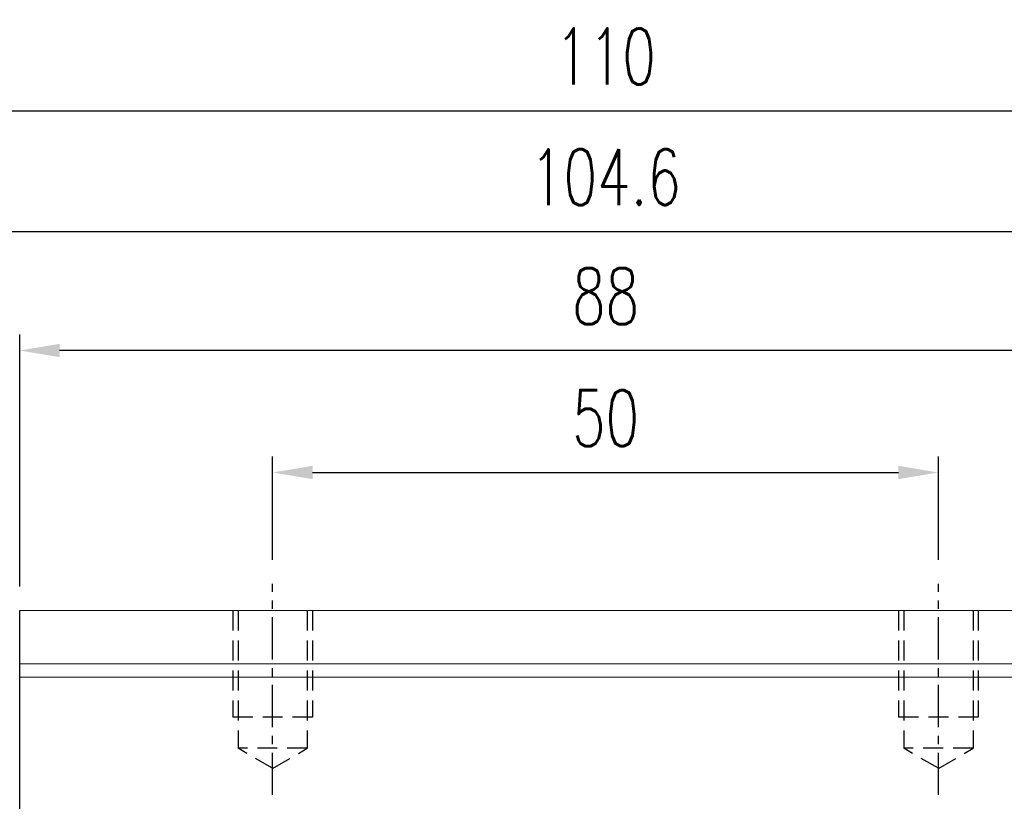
# Model space of a CAD drawing. Header units: millimetres. Extents: x 340 to 654, y 334 to 449.
# Tile 52 of 53: x 526 to 600, y 378 to 437. Entities that reach past the tile are written whole.
import ezdxf

# ---------------------------------------------------------------- set-up
doc = ezdxf.new("R2010")
doc.units = ezdxf.units.MM
doc.header["$PDSIZE"] = -1
doc.linetypes.add('CENTER', pattern=[10.16, 6.35, -1.27, 1.27, -1.27])
doc.linetypes.add('DASHED', pattern=[0.75, 0.5, -0.25])
for name, color, linetype in [('2', 7, 'Continuous'), ('CL', 1, 'CENTER'), ('DIM', 4, 'Continuous'), ('HID', 2, 'DASHED'), ('OUT', 3, 'Continuous')]:
    doc.layers.add(name, color=color, linetype=linetype)
doc.styles.add('DIM-7', font='SIMPLEX.shx', dxfattribs={"width": 0.7, "bigfont": 'chineset.shx'})
doc.dimstyles.new('CNS', dxfattribs={"dimtxt": 3.5, "dimasz": 2.5, "dimexe": 1, "dimexo": 1.5, "dimgap": 0.09, "dimtad": 0, "dimdsep": 46, "dimtxsty": 'DIM-7', "dimcen": 0.09, "dimclrd": 1, "dimclre": 1, "dimclrt": 4, "dimadec": 0, "dimazin": 0, "dimtfac": 1, "dimtix": 1, "dimtmove": 2, "dimatfit": 3, "dimfxl": 1, "dimtvp": 0.971429, "dimtolj": 1, "dimarcsym": 0})

# ---------------------------------------------------------------- blocks, each defined once
blk = doc.blocks.new('*D10')
at = {"layer": 'DEFPOINTS', "color": 0, "transparency": 16777216}
for p in [(594.844, 402.897), (544.844, 394.542), (594.844, 394.542)]:
    blk.add_point(p, dxfattribs=at)
at = {"layer": 'DIM', "color": 7, "lineweight": -2, "transparency": 16777216}
for p, q in [((544.844, 396.342), (544.844, 404.097)), ((594.844, 396.342), (594.844, 404.097)), ((547.844, 402.897), (591.844, 402.897))]:
    blk.add_line(p, q, dxfattribs=at)
at = {"layer": 'DIM', "color": 7, "transparency": 16777216}
for points in [[(547.844, 403.397), (547.844, 402.397), (544.844, 402.897)], [(591.844, 403.397), (591.844, 402.397), (594.844, 402.897)]]:
    blk.add_solid(points, dxfattribs=at)
at = {"layer": 'DIM', "color": 7, "transparency": 16777216, "insert": (569.844, 406.977), "char_height": 4.2, "attachment_point": 5, "style": 'DIM-7'}
blk.add_mtext('\\A1;50', dxfattribs=at)
blk = doc.blocks.new('*D11')
at = {"layer": 'DEFPOINTS', "color": 0, "transparency": 16777216}
for p in [(525.844, 412.055), (525.844, 392.542), (613.844, 392.542)]:
    blk.add_point(p, dxfattribs=at)
at = {"layer": 'DIM', "color": 7, "lineweight": -2, "transparency": 16777216}
for p, q in [((525.844, 394.342), (525.844, 413.255)), ((613.844, 394.342), (613.844, 413.255)), ((610.844, 412.055), (528.844, 412.055))]:
    blk.add_line(p, q, dxfattribs=at)
at = {"layer": 'DIM', "color": 7, "transparency": 16777216}
for points in [[(528.844, 412.555), (528.844, 411.555), (525.844, 412.055)], [(610.844, 412.555), (610.844, 411.555), (613.844, 412.055)]]:
    blk.add_solid(points, dxfattribs=at)
at = {"layer": 'DIM', "color": 7, "transparency": 16777216, "insert": (569.844, 416.135), "char_height": 4.2, "attachment_point": 5, "style": 'DIM-7'}
blk.add_mtext('\\A1;88', dxfattribs=at)
blk = doc.blocks.new('*D18')
at = {"layer": 'DEFPOINTS', "color": 0, "transparency": 16777216}
for p in [(622.144, 420.982), (517.544, 385.042), (622.144, 385.042)]:
    blk.add_point(p, dxfattribs=at)
at = {"layer": 'DIM', "color": 7, "lineweight": -2, "transparency": 16777216}
for p, q in [((517.544, 386.842), (517.544, 422.182)), ((622.144, 386.842), (622.144, 422.182)), ((520.544, 420.982), (619.144, 420.982))]:
    blk.add_line(p, q, dxfattribs=at)
at = {"layer": 'DIM', "color": 7, "transparency": 16777216}
for points in [[(520.544, 421.482), (520.544, 420.482), (517.544, 420.982)], [(619.144, 421.482), (619.144, 420.482), (622.144, 420.982)]]:
    blk.add_solid(points, dxfattribs=at)
at = {"layer": 'DIM', "color": 7, "transparency": 16777216, "insert": (569.844, 425.062), "char_height": 4.2, "attachment_point": 5, "style": 'DIM-7'}
blk.add_mtext('\\A1;104.6', dxfattribs=at)
blk = doc.blocks.new('*D74')
at = {"layer": 'DEFPOINTS', "color": 0, "transparency": 16777216}
for p in [(624.844, 430.047), (514.844, 385.042), (624.844, 385.042)]:
    blk.add_point(p, dxfattribs=at)
at = {"layer": 'DIM', "color": 7, "lineweight": -2, "transparency": 16777216}
for p, q in [((514.844, 386.842), (514.844, 431.247)), ((624.844, 386.842), (624.844, 431.247)), ((517.844, 430.047), (621.844, 430.047))]:
    blk.add_line(p, q, dxfattribs=at)
at = {"layer": 'DIM', "color": 7, "transparency": 16777216}
for points in [[(517.844, 430.547), (517.844, 429.547), (514.844, 430.047)], [(621.844, 430.547), (621.844, 429.547), (624.844, 430.047)]]:
    blk.add_solid(points, dxfattribs=at)
at = {"layer": 'DIM', "color": 7, "transparency": 16777216, "insert": (569.844, 434.127), "char_height": 4.2, "attachment_point": 5, "style": 'DIM-7'}
blk.add_mtext('\\A1;110', dxfattribs=at)
blk = doc.blocks.new('*D75')
at = {"layer": 'DEFPOINTS', "color": 0, "transparency": 16777216}
for p in [(525.844, 392.542), (494.762, 381.042), (500.844, 381.042)]:
    blk.add_point(p, dxfattribs=at)
at = {"layer": 'DIM', "color": 7, "lineweight": -2, "transparency": 16777216}
for p, q in [((524.044, 392.542), (493.562, 392.542)), ((494.762, 389.542), (494.762, 384.042)), ((499.044, 381.042), (493.562, 381.042))]:
    blk.add_line(p, q, dxfattribs=at)
at = {"layer": 'DIM', "color": 7, "transparency": 16777216}
for points in [[(494.262, 389.542), (495.262, 389.542), (494.762, 392.542)], [(494.262, 384.042), (495.262, 384.042), (494.762, 381.042)]]:
    blk.add_solid(points, dxfattribs=at)
at = {"layer": 'DIM', "color": 7, "transparency": 16777216, "insert": (490.682, 386.792), "char_height": 4.2, "attachment_point": 5, "rotation": 90, "style": 'DIM-7'}
blk.add_mtext('\\A1;11.5', dxfattribs=at)

msp = doc.modelspace()

# ---------------------------------------------------------------- linework, layer by layer
at = {"layer": '2', "color": 0, "linetype": 'Continuous'}
msp.add_line((525.844, 358.342), (525.844, 392.542), dxfattribs=at)
at = {"layer": 'CL', "color": 0, "ltscale": 0.5}
for p, q in [((544.844, 378.691), (544.844, 394.542)), ((594.844, 378.691), (594.844, 394.542))]:
    msp.add_line(p, q, dxfattribs=at)
at = {"layer": 'HID', "color": 0, "ltscale": 3}
for p, q in [((541.844, 392.542), (541.844, 384.542)), ((542.244, 392.542), (542.244, 382.192)), ((547.444, 392.542), (547.444, 382.192)), ((547.844, 392.542), (547.844, 384.542)), ((591.844, 392.542), (591.844, 384.542)), ((592.244, 392.542), (592.244, 382.192)), ((597.444, 392.542), (597.444, 382.192)), ((597.844, 392.542), (597.844, 384.542)), ((547.844, 384.542), (541.844, 384.542)), ((597.844, 384.542), (591.844, 384.542)), ((547.444, 382.192), (542.244, 382.192)), ((544.844, 380.691), (542.244, 382.192)), ((544.844, 380.69), (547.444, 382.192)), ((594.844, 380.691), (592.244, 382.192)), ((597.444, 382.192), (592.244, 382.192)), ((594.844, 380.69), (597.444, 382.192))]:
    msp.add_line(p, q, dxfattribs=at)
at = {"layer": 'OUT', "color": 0, "linetype": 'Continuous', "lineweight": 15}
for p, q in [((613.844, 392.542), (525.844, 392.542)), ((613.844, 388.542), (525.844, 388.542)), ((613.844, 387.542), (525.844, 387.542))]:
    msp.add_line(p, q, dxfattribs=at)

# ---------------------------------------------------------------- dimensions: what is measured, and where the dimension line sits
at = {"layer": 'DIM', "color": 0}
for base, p1, p2, angle, picture, middle in [((624.844, 430.047), (514.844, 385.042), (624.844, 385.042), 180, '*D74', (569.844, 434.127)), ((494.762, 381.042), (525.844, 392.542), (500.844, 381.042), 90, '*D75', (490.682, 386.792))]:
    dim = msp.add_linear_dim(base=base, p1=p1, p2=p2, angle=angle, dimstyle='CNS', override={"dimscale": 1.2, "dimclrd": 7, "dimclre": 7, "dimclrt": 7}, dxfattribs=at)
    dim.commit()
    dim.dimension.update_dxf_attribs({"geometry": picture, "text_midpoint": middle})
for base, p1, p2, picture, middle in [((622.144, 420.982), (517.544, 385.042), (622.144, 385.042), '*D18', (569.844, 425.062)), ((525.844, 412.055), (613.844, 392.542), (525.844, 392.542), '*D11', (569.844, 416.135)), ((594.844, 402.897), (544.844, 394.542), (594.844, 394.542), '*D10', (569.844, 406.977))]:
    dim = msp.add_linear_dim(base=base, p1=p1, p2=p2, dimstyle='CNS', override={"dimscale": 1.2, "dimclrd": 7, "dimclre": 7, "dimclrt": 7}, dxfattribs=at)
    dim.commit()
    dim.dimension.update_dxf_attribs({"geometry": picture, "text_midpoint": middle})

doc.saveas('drawing.dxf')
